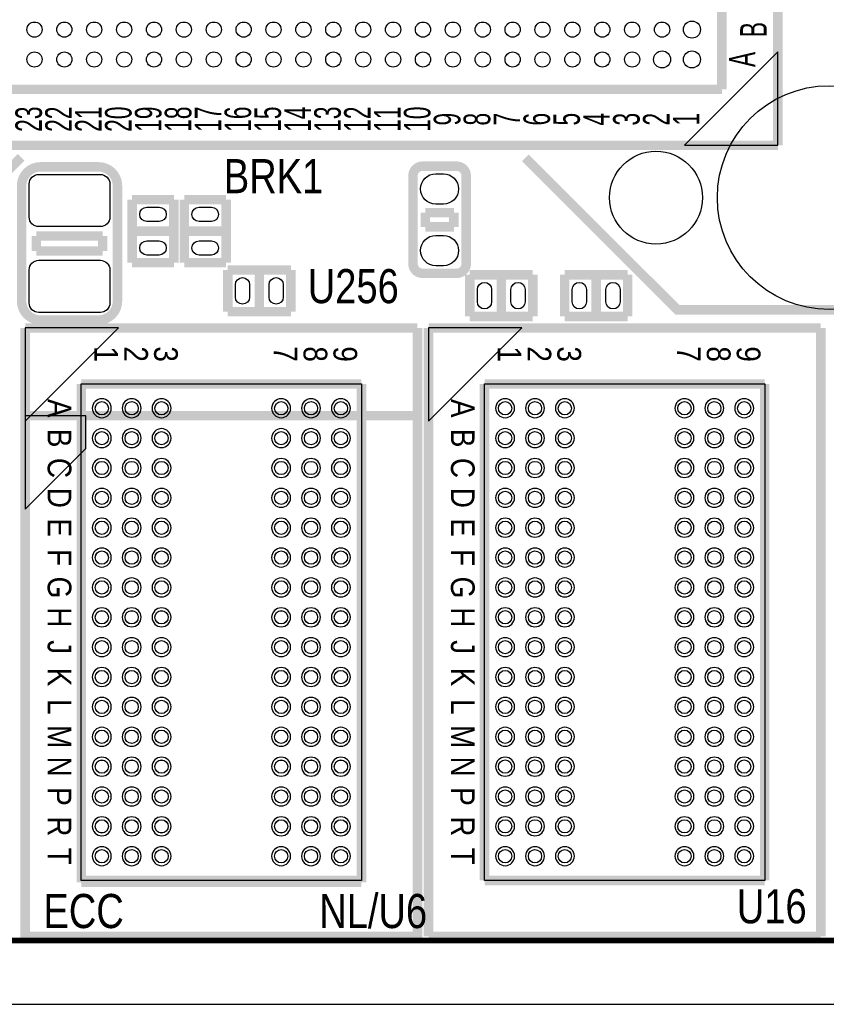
# Model space of a CAD drawing. Extents: x -1 to 181, y -28 to 74.
# Tile 12 of 20: x 108 to 129, y 0 to 26. Entities that reach past the tile are written whole.
import ezdxf
from ezdxf.enums import TextEntityAlignment as Align

# ---------------------------------------------------------------- set-up
doc = ezdxf.new("R2010")
doc.units = 0
doc.layers.add('DXF_TOP', color=7, linetype='CONTINUOUS')

msp = doc.modelspace()

# ---------------------------------------------------------------- linework, layer by layer
at = {"layer": 'DXF_TOP'}
for points in [[(0.040386, 5.266182), (6.040374, 5.266182), (6.040374, 1.066292), (13.640308, 1.066292), (13.640308, 0.066294), (167.140382, 0.066294), (167.140382, 3.316224, -0.414214), (168.14038, 4.316222), (179.83327, 4.316222, 0.199006), (180.186838, 4.46278), (180.493924, 4.769866, 0.198726), (180.640228, 5.123434), (180.640228, 68.509134, 0.198726), (180.493924, 68.862702), (180.186838, 69.169788, 0.199006), (179.83327, 69.316346), (168.14038, 69.316346, -0.414214), (167.140382, 70.316344), (167.140382, 73.566274), (22.64029, 73.566274), (22.64029, 71.966328), (14.400276, 71.966328), (14.400276, 72.4662), (0.040386, 72.4662)], [(110.0455, 22.041612), (110.0455, 21.152612, -0.414214), (109.7915, 20.898612), (108.1405, 20.898612, -0.414214), (107.8865, 21.152612), (107.8865, 22.041612, -0.414214), (108.1405, 22.295612), (109.7915, 22.295612, -0.414214), (110.0455, 22.041612)], [(118.9736, 21.5011), (118.7704, 21.5011, -1), (118.7704, 22.3139), (118.9736, 22.3139, -1)], [(111.3663, 21.036788), (111.0361, 21.036788, -1), (111.0361, 21.417788), (111.3663, 21.417788, -1)], [(112.7633, 21.036788), (112.4331, 21.036788, -1), (112.4331, 21.417788), (112.7633, 21.417788, -1)], [(118.9736, 19.8501), (118.7704, 19.8501, -1), (118.7704, 20.6629), (118.9736, 20.6629, -1)], [(111.3663, 20.136612), (111.0361, 20.136612, -1), (111.0361, 20.517612), (111.3663, 20.517612, -1)], [(112.7633, 20.136612), (112.4331, 20.136612, -1), (112.4331, 20.517612), (112.7633, 20.517612, -1)], [(110.0455, 19.741388), (110.0455, 18.852388, -0.414214), (109.7915, 18.598388), (108.1405, 18.598388, -0.414214), (107.8865, 18.852388), (107.8865, 19.741388, -0.414214), (108.1405, 19.995388), (109.7915, 19.995388, -0.414214), (110.0455, 19.741388)], [(113.405412, 19.0119), (113.405412, 19.3421, -1), (113.786412, 19.3421), (113.786412, 19.0119, -1)], [(114.305588, 19.0119), (114.305588, 19.3421, -1), (114.686588, 19.3421), (114.686588, 19.0119, -1)], [(119.882412, 18.8849), (119.882412, 19.2151, -1), (120.263412, 19.2151), (120.263412, 18.8849, -1)], [(120.782588, 18.8849), (120.782588, 19.2151, -1), (121.163588, 19.2151), (121.163588, 18.8849, -1)], [(122.422412, 18.8849), (122.422412, 19.2151, -1), (122.803412, 19.2151), (122.803412, 18.8849, -1)], [(123.322588, 18.8849), (123.322588, 19.2151, -1), (123.703588, 19.2151), (123.703588, 18.8849, -1)], [(110.084108, 16.032988, 1), (109.576108, 16.032988, 1)], [(110.883954, 16.032988, 1), (110.375954, 16.032988, 1)], [(111.684054, 16.032988, 1), (111.176054, 16.032988, 1)], [(114.883946, 16.032988, 1), (114.375946, 16.032988, 1)], [(115.684046, 16.032988, 1), (115.176046, 16.032988, 1)], [(116.483892, 16.032988, 1), (115.975892, 16.032988, 1)], [(120.625108, 15.778988, 1), (120.625108, 16.286988, 1)], [(121.424954, 15.778988, 1), (121.424954, 16.286988, 1)], [(122.225054, 15.778988, 1), (122.225054, 16.286988, 1)], [(125.424946, 15.778988, 1), (125.424946, 16.286988, 1)], [(126.225046, 15.778988, 1), (126.225046, 16.286988, 1)], [(127.024892, 15.778988, 1), (127.024892, 16.286988, 1)], [(110.084108, 15.232888, 1), (109.576108, 15.232888, 1)], [(110.883954, 15.232888, 1), (110.375954, 15.232888, 1)], [(111.684054, 15.232888, 1), (111.176054, 15.232888, 1)], [(114.883946, 15.232888, 1), (114.375946, 15.232888, 1)], [(115.684046, 15.232888, 1), (115.176046, 15.232888, 1)], [(116.483892, 15.232888, 1), (115.975892, 15.232888, 1)], [(120.625108, 14.978888, 1), (120.625108, 15.486888, 1)], [(121.424954, 14.978888, 1), (121.424954, 15.486888, 1)], [(122.225054, 14.978888, 1), (122.225054, 15.486888, 1)], [(125.424946, 14.978888, 1), (125.424946, 15.486888, 1)], [(126.225046, 14.978888, 1), (126.225046, 15.486888, 1)], [(127.024892, 14.978888, 1), (127.024892, 15.486888, 1)], [(110.084108, 14.433042, 1), (109.576108, 14.433042, 1)], [(110.883954, 14.433042, 1), (110.375954, 14.433042, 1)], [(111.684054, 14.433042, 1), (111.176054, 14.433042, 1)], [(114.883946, 14.433042, 1), (114.375946, 14.433042, 1)], [(115.684046, 14.433042, 1), (115.176046, 14.433042, 1)], [(116.483892, 14.433042, 1), (115.975892, 14.433042, 1)], [(120.625108, 14.179042, 1), (120.625108, 14.687042, 1)], [(121.424954, 14.179042, 1), (121.424954, 14.687042, 1)], [(122.225054, 14.179042, 1), (122.225054, 14.687042, 1)], [(125.424946, 14.179042, 1), (125.424946, 14.687042, 1)], [(126.225046, 14.179042, 1), (126.225046, 14.687042, 1)], [(127.024892, 14.179042, 1), (127.024892, 14.687042, 1)], [(110.084108, 13.632942, 1), (109.576108, 13.632942, 1)], [(110.883954, 13.632942, 1), (110.375954, 13.632942, 1)], [(111.684054, 13.632942, 1), (111.176054, 13.632942, 1)], [(114.883946, 13.632942, 1), (114.375946, 13.632942, 1)], [(115.684046, 13.632942, 1), (115.176046, 13.632942, 1)], [(116.483892, 13.632942, 1), (115.975892, 13.632942, 1)], [(120.625108, 13.378942, 1), (120.625108, 13.886942, 1)], [(121.424954, 13.378942, 1), (121.424954, 13.886942, 1)], [(122.225054, 13.378942, 1), (122.225054, 13.886942, 1)], [(125.424946, 13.378942, 1), (125.424946, 13.886942, 1)], [(126.225046, 13.378942, 1), (126.225046, 13.886942, 1)], [(127.024892, 13.378942, 1), (127.024892, 13.886942, 1)], [(110.084108, 12.833096, 1), (109.576108, 12.833096, 1)], [(110.883954, 12.833096, 1), (110.375954, 12.833096, 1)], [(111.684054, 12.833096, 1), (111.176054, 12.833096, 1)], [(114.883946, 12.833096, 1), (114.375946, 12.833096, 1)], [(115.684046, 12.833096, 1), (115.176046, 12.833096, 1)], [(116.483892, 12.833096, 1), (115.975892, 12.833096, 1)], [(120.625108, 12.579096, 1), (120.625108, 13.087096, 1)], [(121.424954, 12.579096, 1), (121.424954, 13.087096, 1)], [(122.225054, 12.579096, 1), (122.225054, 13.087096, 1)], [(125.424946, 12.579096, 1), (125.424946, 13.087096, 1)], [(126.225046, 12.579096, 1), (126.225046, 13.087096, 1)], [(127.024892, 12.579096, 1), (127.024892, 13.087096, 1)], [(110.084108, 12.032996, 1), (109.576108, 12.032996, 1)], [(110.883954, 12.032996, 1), (110.375954, 12.032996, 1)], [(111.684054, 12.032996, 1), (111.176054, 12.032996, 1)], [(114.883946, 12.032996, 1), (114.375946, 12.032996, 1)], [(115.684046, 12.032996, 1), (115.176046, 12.032996, 1)], [(116.483892, 12.032996, 1), (115.975892, 12.032996, 1)], [(120.625108, 11.778996, 1), (120.625108, 12.286996, 1)], [(121.424954, 11.778996, 1), (121.424954, 12.286996, 1)], [(122.225054, 11.778996, 1), (122.225054, 12.286996, 1)], [(125.424946, 11.778996, 1), (125.424946, 12.286996, 1)], [(126.225046, 11.778996, 1), (126.225046, 12.286996, 1)], [(127.024892, 11.778996, 1), (127.024892, 12.286996, 1)], [(110.084108, 11.232896, 1), (109.576108, 11.232896, 1)], [(110.883954, 11.232896, 1), (110.375954, 11.232896, 1)], [(111.684054, 11.232896, 1), (111.176054, 11.232896, 1)], [(114.883946, 11.232896, 1), (114.375946, 11.232896, 1)], [(115.684046, 11.232896, 1), (115.176046, 11.232896, 1)], [(116.483892, 11.232896, 1), (115.975892, 11.232896, 1)], [(120.625108, 10.978896, 1), (120.625108, 11.486896, 1)], [(121.424954, 10.978896, 1), (121.424954, 11.486896, 1)], [(122.225054, 10.978896, 1), (122.225054, 11.486896, 1)], [(125.424946, 10.978896, 1), (125.424946, 11.486896, 1)], [(126.225046, 10.978896, 1), (126.225046, 11.486896, 1)], [(127.024892, 10.978896, 1), (127.024892, 11.486896, 1)], [(110.084108, 10.43305, 1), (109.576108, 10.43305, 1)], [(110.883954, 10.43305, 1), (110.375954, 10.43305, 1)], [(111.684054, 10.43305, 1), (111.176054, 10.43305, 1)], [(114.883946, 10.43305, 1), (114.375946, 10.43305, 1)], [(115.684046, 10.43305, 1), (115.176046, 10.43305, 1)], [(116.483892, 10.43305, 1), (115.975892, 10.43305, 1)], [(120.625108, 10.17905, 1), (120.625108, 10.68705, 1)], [(121.424954, 10.17905, 1), (121.424954, 10.68705, 1)], [(122.225054, 10.17905, 1), (122.225054, 10.68705, 1)], [(125.424946, 10.17905, 1), (125.424946, 10.68705, 1)], [(126.225046, 10.17905, 1), (126.225046, 10.68705, 1)], [(127.024892, 10.17905, 1), (127.024892, 10.68705, 1)], [(110.084108, 9.63295, 1), (109.576108, 9.63295, 1)], [(110.883954, 9.63295, 1), (110.375954, 9.63295, 1)], [(111.684054, 9.63295, 1), (111.176054, 9.63295, 1)], [(114.883946, 9.63295, 1), (114.375946, 9.63295, 1)], [(115.684046, 9.63295, 1), (115.176046, 9.63295, 1)], [(116.483892, 9.63295, 1), (115.975892, 9.63295, 1)], [(120.625108, 9.37895, 1), (120.625108, 9.88695, 1)], [(121.424954, 9.37895, 1), (121.424954, 9.88695, 1)], [(122.225054, 9.37895, 1), (122.225054, 9.88695, 1)], [(125.424946, 9.37895, 1), (125.424946, 9.88695, 1)], [(126.225046, 9.37895, 1), (126.225046, 9.88695, 1)], [(127.024892, 9.37895, 1), (127.024892, 9.88695, 1)], [(110.084108, 8.833104, 1), (109.576108, 8.833104, 1)], [(110.883954, 8.833104, 1), (110.375954, 8.833104, 1)], [(111.684054, 8.833104, 1), (111.176054, 8.833104, 1)], [(114.883946, 8.833104, 1), (114.375946, 8.833104, 1)], [(115.684046, 8.833104, 1), (115.176046, 8.833104, 1)], [(116.483892, 8.833104, 1), (115.975892, 8.833104, 1)], [(120.625108, 8.579104, 1), (120.625108, 9.087104, 1)], [(121.424954, 8.579104, 1), (121.424954, 9.087104, 1)], [(122.225054, 8.579104, 1), (122.225054, 9.087104, 1)], [(125.424946, 8.579104, 1), (125.424946, 9.087104, 1)], [(126.225046, 8.579104, 1), (126.225046, 9.087104, 1)], [(127.024892, 8.579104, 1), (127.024892, 9.087104, 1)], [(110.084108, 8.033004, 1), (109.576108, 8.033004, 1)], [(110.883954, 8.033004, 1), (110.375954, 8.033004, 1)], [(111.684054, 8.033004, 1), (111.176054, 8.033004, 1)], [(114.883946, 8.033004, 1), (114.375946, 8.033004, 1)], [(115.684046, 8.033004, 1), (115.176046, 8.033004, 1)], [(116.483892, 8.033004, 1), (115.975892, 8.033004, 1)], [(120.625108, 7.779004, 1), (120.625108, 8.287004, 1)], [(121.424954, 7.779004, 1), (121.424954, 8.287004, 1)], [(122.225054, 7.779004, 1), (122.225054, 8.287004, 1)], [(125.424946, 7.779004, 1), (125.424946, 8.287004, 1)], [(126.225046, 7.779004, 1), (126.225046, 8.287004, 1)], [(127.024892, 7.779004, 1), (127.024892, 8.287004, 1)], [(110.084108, 7.232904, 1), (109.576108, 7.232904, 1)], [(110.883954, 7.232904, 1), (110.375954, 7.232904, 1)], [(111.684054, 7.232904, 1), (111.176054, 7.232904, 1)], [(114.883946, 7.232904, 1), (114.375946, 7.232904, 1)], [(115.684046, 7.232904, 1), (115.176046, 7.232904, 1)], [(116.483892, 7.232904, 1), (115.975892, 7.232904, 1)], [(120.625108, 6.978904, 1), (120.625108, 7.486904, 1)], [(121.424954, 6.978904, 1), (121.424954, 7.486904, 1)], [(122.225054, 6.978904, 1), (122.225054, 7.486904, 1)], [(125.424946, 6.978904, 1), (125.424946, 7.486904, 1)], [(126.225046, 6.978904, 1), (126.225046, 7.486904, 1)], [(127.024892, 6.978904, 1), (127.024892, 7.486904, 1)], [(110.084108, 6.433058, 1), (109.576108, 6.433058, 1)], [(110.883954, 6.433058, 1), (110.375954, 6.433058, 1)], [(111.684054, 6.433058, 1), (111.176054, 6.433058, 1)], [(114.883946, 6.433058, 1), (114.375946, 6.433058, 1)], [(115.684046, 6.433058, 1), (115.176046, 6.433058, 1)], [(116.483892, 6.433058, 1), (115.975892, 6.433058, 1)], [(120.625108, 6.179058, 1), (120.625108, 6.687058, 1)], [(121.424954, 6.179058, 1), (121.424954, 6.687058, 1)], [(122.225054, 6.179058, 1), (122.225054, 6.687058, 1)], [(125.424946, 6.179058, 1), (125.424946, 6.687058, 1)], [(126.225046, 6.179058, 1), (126.225046, 6.687058, 1)], [(127.024892, 6.179058, 1), (127.024892, 6.687058, 1)], [(110.084108, 5.632958, 1), (109.576108, 5.632958, 1)], [(110.883954, 5.632958, 1), (110.375954, 5.632958, 1)], [(111.684054, 5.632958, 1), (111.176054, 5.632958, 1)], [(114.883946, 5.632958, 1), (114.375946, 5.632958, 1)], [(115.684046, 5.632958, 1), (115.176046, 5.632958, 1)], [(116.483892, 5.632958, 1), (115.975892, 5.632958, 1)], [(120.625108, 5.378958, 1), (120.625108, 5.886958, 1)], [(121.424954, 5.378958, 1), (121.424954, 5.886958, 1)], [(122.225054, 5.378958, 1), (122.225054, 5.886958, 1)], [(125.424946, 5.378958, 1), (125.424946, 5.886958, 1)], [(126.225046, 5.378958, 1), (126.225046, 5.886958, 1)], [(127.024892, 5.378958, 1), (127.024892, 5.886958, 1)], [(110.084108, 4.833112, 1), (109.576108, 4.833112, 1)], [(110.883954, 4.833112, 1), (110.375954, 4.833112, 1)], [(111.684054, 4.833112, 1), (111.176054, 4.833112, 1)], [(114.883946, 4.833112, 1), (114.375946, 4.833112, 1)], [(115.684046, 4.833112, 1), (115.176046, 4.833112, 1)], [(116.483892, 4.833112, 1), (115.975892, 4.833112, 1)], [(120.625108, 4.579112, 1), (120.625108, 5.087112, 1)], [(121.424954, 4.579112, 1), (121.424954, 5.087112, 1)], [(122.225054, 4.579112, 1), (122.225054, 5.087112, 1)], [(125.424946, 4.579112, 1), (125.424946, 5.087112, 1)], [(126.225046, 4.579112, 1), (126.225046, 5.087112, 1)], [(127.024892, 4.579112, 1), (127.024892, 5.087112, 1)], [(110.084108, 4.033012, 1), (109.576108, 4.033012, 1)], [(110.883954, 4.033012, 1), (110.375954, 4.033012, 1)], [(111.684054, 4.033012, 1), (111.176054, 4.033012, 1)], [(114.883946, 4.033012, 1), (114.375946, 4.033012, 1)], [(115.684046, 4.033012, 1), (115.176046, 4.033012, 1)], [(116.483892, 4.033012, 1), (115.975892, 4.033012, 1)], [(120.625108, 3.779012, 1), (120.625108, 4.287012, 1)], [(121.424954, 3.779012, 1), (121.424954, 4.287012, 1)], [(122.225054, 3.779012, 1), (122.225054, 4.287012, 1)], [(125.424946, 3.779012, 1), (125.424946, 4.287012, 1)], [(126.225046, 3.779012, 1), (126.225046, 4.287012, 1)], [(127.024892, 3.779012, 1), (127.024892, 4.287012, 1)]]:
    msp.add_lwpolyline(points, format="xyb", close=True, dxfattribs=at)
for points, const_width in [([(127.9271, 23.0759), (127.9271, 50.0761)], 0.254), ([(126.426976, 24.576024), (126.426976, 48.575976)], 0.254), ([(102.427024, 24.576024), (126.426976, 24.576024)], 0.254), ([(100.9269, 23.0759), (127.9271, 23.0759)], 0.254), ([(97.519236, 18.67027), (103.590344, 18.67027), (107.674664, 22.75459)], 0.254), ([(110.6424, 19.933412), (110.6424, 21.620988)], 0.254), ([(110.6424, 21.620988), (111.76, 21.620988)], 0.254), ([(111.76, 21.620988), (111.76, 19.933412)], 0.254), ([(112.0394, 19.933412), (112.0394, 21.620988)], 0.254), ([(112.0394, 21.620988), (113.157, 21.620988)], 0.254), ([(113.157, 21.620988), (113.157, 19.933412)], 0.254), ([(118.491, 21.2725), (119.253, 21.2725)], 0.254), ([(118.491, 20.8915), (118.491, 21.2725)], 0.254), ([(119.253, 21.2725), (119.253, 20.8915)], 0.254), ([(110.6424, 20.7772), (111.76, 20.7772)], 0.254), ([(112.0394, 20.7772), (113.157, 20.7772)], 0.254), ([(119.253, 20.8915), (118.491, 20.8915)], 0.254), ([(108.077, 20.646898), (109.855, 20.646898)], 0.254), ([(108.077, 20.247102), (108.077, 20.646898)], 0.254), ([(109.855, 20.646898), (109.855, 20.247102)], 0.254), ([(109.855, 20.247102), (108.077, 20.247102)], 0.254), ([(111.76, 19.933412), (110.6424, 19.933412)], 0.254), ([(113.157, 19.933412), (112.0394, 19.933412)], 0.254), ([(113.202212, 19.7358), (114.889788, 19.7358)], 0.254), ([(113.202212, 18.6182), (113.202212, 19.7358)], 0.254), ([(114.046, 19.7358), (114.046, 18.6182)], 0.254), ([(114.889788, 19.7358), (114.889788, 18.6182)], 0.254), ([(119.679212, 19.6088), (121.366788, 19.6088)], 0.254), ([(119.679212, 18.4912), (119.679212, 19.6088)], 0.254), ([(120.523, 19.6088), (120.523, 18.4912)], 0.254), ([(121.366788, 19.6088), (121.366788, 18.4912)], 0.254), ([(122.219212, 19.6088), (123.906788, 19.6088)], 0.254), ([(122.219212, 18.4912), (122.219212, 19.6088)], 0.254), ([(123.063, 19.6088), (123.063, 18.4912)], 0.254), ([(123.906788, 19.6088), (123.906788, 18.4912)], 0.254), ([(114.889788, 18.6182), (113.202212, 18.6182)], 0.254), ([(121.366788, 18.4912), (119.679212, 18.4912)], 0.254), ([(123.906788, 18.4912), (122.219212, 18.4912)], 0.254), ([(107.780074, 18.183098), (107.780074, 1.882902)], 0.254), ([(118.279926, 18.183098), (107.780074, 18.183098)], 0.254), ([(118.279926, 1.882902), (118.279926, 18.183098)], 0.254), ([(118.575074, 18.183098), (118.575074, 1.882902)], 0.254), ([(129.074926, 18.183098), (118.575074, 18.183098)], 0.254), ([(129.074926, 1.882902), (129.074926, 18.183098)], 0.254), ([(109.279944, 16.682974), (109.279944, 3.383026)], 0.254), ([(116.780056, 16.682974), (109.279944, 16.682974)], 0.254), ([(116.780056, 3.383026), (116.780056, 16.682974)], 0.254), ([(120.074944, 16.682974), (120.074944, 3.383026)], 0.254), ([(127.575056, 16.682974), (120.074944, 16.682974)], 0.254), ([(127.575056, 3.383026), (127.575056, 16.682974)], 0.254), ([(107.780074, 15.832836), (107.780074, 1.832864)], 0.254), ([(118.279926, 15.832836), (107.780074, 15.832836)], 0.254), ([(118.279926, 1.832864), (118.279926, 15.832836)], 0.254), ([(109.279944, 14.332966), (109.279944, 3.332734)], 0.254), ([(116.780056, 3.332734), (116.780056, 14.332966)], 0.254), ([(109.279944, 3.383026), (116.780056, 3.383026)], 0.254), ([(109.279944, 3.332734), (116.780056, 3.332734)], 0.254), ([(120.074944, 3.383026), (127.575056, 3.383026)], 0.254), ([(167.1066, 1.778), (23.9014, 1.778), (23.9014, 0.1524)], 0.1524), ([(107.780074, 1.882902), (118.279926, 1.882902)], 0.254), ([(107.780074, 1.832864), (118.279926, 1.832864)], 0.254), ([(118.575074, 1.882902), (129.074926, 1.882902)], 0.254)]:
    msp.add_lwpolyline(points, dxfattribs=dict(at, const_width=const_width))
at = {"layer": 'DXF_TOP', "const_width": 0.254}
msp.add_lwpolyline([(121.16689, 22.74189), (125.238256, 18.67027), (131.309364, 18.67027, 0.414214), (132.309362, 19.670268), (132.309362, 25.741376), (128.301496, 29.749242)], format="xyb", dxfattribs=at)
at = {"layer": 'DXF_TOP'}
for points in [[(127.9271, 23.0759), (127.9271, 25.576022), (125.426978, 23.0759)], [(107.780074, 18.183098), (107.780074, 15.682976), (110.279942, 18.183098)], [(118.575074, 18.183098), (118.575074, 15.682976), (121.074942, 18.183098)], [(109.279944, 16.682974), (116.780056, 16.682974), (116.780056, 3.383026), (109.279944, 3.383026)], [(120.074944, 16.682974), (127.575056, 16.682974), (127.575056, 3.383026), (120.074944, 3.383026)], [(107.780074, 15.832836), (107.780074, 13.332968), (109.40288, 14.95552), (109.40288, 15.832836)]]:
    msp.add_lwpolyline(points, close=True, dxfattribs=at)
at = {"layer": 'DXF_TOP', "const_width": 0.254}
for points in [[(108.1913, 22.498812), (109.7407, 22.498812, -0.414214), (110.2487, 21.990812), (110.2487, 18.903188, -0.414214), (109.7407, 18.395188), (108.1913, 18.395188, -0.414214), (107.6833, 18.903188), (107.6833, 21.990812, -0.414214), (108.1913, 22.498812)], [(118.4148, 19.6469), (119.3292, 19.6469, 0.414214), (119.5832, 19.9009), (119.5832, 22.2631, 0.414214), (119.3292, 22.5171), (118.4148, 22.5171, 0.414214), (118.1608, 22.2631), (118.1608, 19.9009, 0.414214), (118.4148, 19.6469)]]:
    msp.add_lwpolyline(points, format="xyb", close=True, dxfattribs=at)
at = {"layer": 'DXF_TOP'}
for centre, radius in [((108.026962, 26.17597), 0.2032), ((108.827062, 26.17597), 0.2032), ((109.626908, 26.17597), 0.2032), ((110.427008, 26.17597), 0.2032), ((111.227108, 26.17597), 0.2032), ((112.026954, 26.17597), 0.2032), ((112.827054, 26.17597), 0.2032), ((113.6269, 26.17597), 0.2032), ((114.427, 26.17597), 0.2032), ((115.2271, 26.17597), 0.2032), ((116.026946, 26.17597), 0.2032), ((116.827046, 26.17597), 0.2032), ((117.626892, 26.17597), 0.2032), ((118.426992, 26.17597), 0.2032), ((119.227092, 26.17597), 0.2032), ((120.026938, 26.17597), 0.2032), ((120.827038, 26.17597), 0.2032), ((121.626884, 26.17597), 0.2032), ((122.426984, 26.17597), 0.2032), ((123.227084, 26.17597), 0.2032), ((124.02693, 26.17597), 0.2032), ((124.82703, 26.17597), 0.2032), ((125.626876, 26.17597), 0.2286), ((124.82703, 25.376124), 0.2286), ((125.626876, 25.376124), 0.2286), ((108.026962, 25.376124), 0.2032), ((108.827062, 25.376124), 0.2032), ((109.626908, 25.376124), 0.2032), ((110.427008, 25.376124), 0.2032), ((111.227108, 25.376124), 0.2032), ((112.026954, 25.376124), 0.2032), ((112.827054, 25.376124), 0.2032), ((113.6269, 25.376124), 0.2032), ((114.427, 25.376124), 0.2032), ((115.2271, 25.376124), 0.2032), ((116.026946, 25.376124), 0.2032), ((116.827046, 25.376124), 0.2032), ((117.626892, 25.376124), 0.2032), ((118.426992, 25.376124), 0.2032), ((119.227092, 25.376124), 0.2032), ((120.026938, 25.376124), 0.2032), ((120.827038, 25.376124), 0.2032), ((121.626884, 25.376124), 0.2032), ((122.426984, 25.376124), 0.2032), ((123.227084, 25.376124), 0.2032), ((124.02693, 25.376124), 0.2032), ((129.304288, 21.675344), 2.9972), ((124.664216, 21.675344), 1.2446), ((109.830108, 16.032988), 0.1778), ((110.629954, 16.032988), 0.1778), ((111.430054, 16.032988), 0.1778), ((114.629946, 16.032988), 0.1778), ((115.430046, 16.032988), 0.1778), ((116.229892, 16.032988), 0.1778), ((120.625108, 16.032988), 0.1778), ((121.424954, 16.032988), 0.1778), ((122.225054, 16.032988), 0.1778), ((125.424946, 16.032988), 0.1778), ((126.225046, 16.032988), 0.1778), ((127.024892, 16.032988), 0.1778), ((109.830108, 15.232888), 0.1778), ((110.629954, 15.232888), 0.1778), ((111.430054, 15.232888), 0.1778), ((114.629946, 15.232888), 0.1778), ((115.430046, 15.232888), 0.1778), ((116.229892, 15.232888), 0.1778), ((120.625108, 15.232888), 0.1778), ((121.424954, 15.232888), 0.1778), ((122.225054, 15.232888), 0.1778), ((125.424946, 15.232888), 0.1778), ((126.225046, 15.232888), 0.1778), ((127.024892, 15.232888), 0.1778), ((109.830108, 14.433042), 0.1778), ((110.629954, 14.433042), 0.1778), ((111.430054, 14.433042), 0.1778), ((114.629946, 14.433042), 0.1778), ((115.430046, 14.433042), 0.1778), ((116.229892, 14.433042), 0.1778), ((120.625108, 14.433042), 0.1778), ((121.424954, 14.433042), 0.1778), ((122.225054, 14.433042), 0.1778), ((125.424946, 14.433042), 0.1778), ((126.225046, 14.433042), 0.1778), ((127.024892, 14.433042), 0.1778), ((109.830108, 13.632942), 0.1778), ((109.830108, 13.632942), 0.1778), ((110.629954, 13.632942), 0.1778), ((110.629954, 13.632942), 0.1778), ((111.430054, 13.632942), 0.1778), ((111.430054, 13.632942), 0.1778), ((114.629946, 13.632942), 0.1778), ((114.629946, 13.632942), 0.1778), ((115.430046, 13.632942), 0.1778), ((115.430046, 13.632942), 0.1778), ((116.229892, 13.632942), 0.1778), ((116.229892, 13.632942), 0.1778), ((120.625108, 13.632942), 0.1778), ((121.424954, 13.632942), 0.1778), ((122.225054, 13.632942), 0.1778), ((125.424946, 13.632942), 0.1778), ((126.225046, 13.632942), 0.1778), ((127.024892, 13.632942), 0.1778), ((109.830108, 12.833096), 0.1778), ((109.830108, 12.832842), 0.1778), ((110.629954, 12.833096), 0.1778), ((110.629954, 12.832842), 0.1778), ((111.430054, 12.833096), 0.1778), ((111.430054, 12.832842), 0.1778), ((114.629946, 12.833096), 0.1778), ((114.629946, 12.832842), 0.1778), ((115.430046, 12.833096), 0.1778), ((115.430046, 12.832842), 0.1778), ((116.229892, 12.833096), 0.1778), ((116.229892, 12.832842), 0.1778), ((120.625108, 12.833096), 0.1778), ((121.424954, 12.833096), 0.1778), ((122.225054, 12.833096), 0.1778), ((125.424946, 12.833096), 0.1778), ((126.225046, 12.833096), 0.1778), ((127.024892, 12.833096), 0.1778), ((109.830108, 12.032996), 0.1778), ((109.830108, 12.032742), 0.1778), ((110.629954, 12.032996), 0.1778), ((110.629954, 12.032742), 0.1778), ((111.430054, 12.032996), 0.1778), ((111.430054, 12.032742), 0.1778), ((114.629946, 12.032996), 0.1778), ((114.629946, 12.032742), 0.1778), ((115.430046, 12.032996), 0.1778), ((115.430046, 12.032742), 0.1778), ((116.229892, 12.032996), 0.1778), ((116.229892, 12.032742), 0.1778), ((120.625108, 12.032996), 0.1778), ((121.424954, 12.032996), 0.1778), ((122.225054, 12.032996), 0.1778), ((125.424946, 12.032996), 0.1778), ((126.225046, 12.032996), 0.1778), ((127.024892, 12.032996), 0.1778), ((109.830108, 11.232896), 0.1778), ((109.830108, 11.232896), 0.1778), ((110.629954, 11.232896), 0.1778), ((110.629954, 11.232896), 0.1778), ((111.430054, 11.232896), 0.1778), ((111.430054, 11.232896), 0.1778), ((114.629946, 11.232896), 0.1778), ((114.629946, 11.232896), 0.1778), ((115.430046, 11.232896), 0.1778), ((115.430046, 11.232896), 0.1778), ((116.229892, 11.232896), 0.1778), ((116.229892, 11.232896), 0.1778), ((120.625108, 11.232896), 0.1778), ((121.424954, 11.232896), 0.1778), ((122.225054, 11.232896), 0.1778), ((125.424946, 11.232896), 0.1778), ((126.225046, 11.232896), 0.1778), ((127.024892, 11.232896), 0.1778), ((109.830108, 10.43305), 0.1778), ((109.830108, 10.432796), 0.1778), ((110.629954, 10.43305), 0.1778), ((110.629954, 10.432796), 0.1778), ((111.430054, 10.43305), 0.1778), ((111.430054, 10.432796), 0.1778), ((114.629946, 10.43305), 0.1778), ((114.629946, 10.432796), 0.1778), ((115.430046, 10.43305), 0.1778), ((115.430046, 10.432796), 0.1778), ((116.229892, 10.43305), 0.1778), ((116.229892, 10.432796), 0.1778), ((120.625108, 10.43305), 0.1778), ((121.424954, 10.43305), 0.1778), ((122.225054, 10.43305), 0.1778), ((125.424946, 10.43305), 0.1778), ((126.225046, 10.43305), 0.1778), ((127.024892, 10.43305), 0.1778), ((109.830108, 9.63295), 0.1778), ((109.830108, 9.63295), 0.1778), ((110.629954, 9.63295), 0.1778), ((110.629954, 9.63295), 0.1778), ((111.430054, 9.63295), 0.1778), ((111.430054, 9.63295), 0.1778), ((114.629946, 9.63295), 0.1778), ((114.629946, 9.63295), 0.1778), ((115.430046, 9.63295), 0.1778), ((115.430046, 9.63295), 0.1778), ((116.229892, 9.63295), 0.1778), ((116.229892, 9.63295), 0.1778), ((120.625108, 9.63295), 0.1778), ((121.424954, 9.63295), 0.1778), ((122.225054, 9.63295), 0.1778), ((125.424946, 9.63295), 0.1778), ((126.225046, 9.63295), 0.1778), ((127.024892, 9.63295), 0.1778), ((109.830108, 8.833104), 0.1778), ((109.830108, 8.83285), 0.1778), ((110.629954, 8.833104), 0.1778), ((110.629954, 8.83285), 0.1778), ((111.430054, 8.833104), 0.1778), ((111.430054, 8.83285), 0.1778), ((114.629946, 8.833104), 0.1778), ((114.629946, 8.83285), 0.1778), ((115.430046, 8.833104), 0.1778), ((115.430046, 8.83285), 0.1778), ((116.229892, 8.833104), 0.1778), ((116.229892, 8.83285), 0.1778), ((120.625108, 8.833104), 0.1778), ((121.424954, 8.833104), 0.1778), ((122.225054, 8.833104), 0.1778), ((125.424946, 8.833104), 0.1778), ((126.225046, 8.833104), 0.1778), ((127.024892, 8.833104), 0.1778), ((109.830108, 8.033004), 0.1778), ((109.830108, 8.03275), 0.1778), ((110.629954, 8.033004), 0.1778), ((110.629954, 8.03275), 0.1778), ((111.430054, 8.033004), 0.1778), ((111.430054, 8.03275), 0.1778), ((114.629946, 8.033004), 0.1778), ((114.629946, 8.03275), 0.1778), ((115.430046, 8.033004), 0.1778), ((115.430046, 8.03275), 0.1778), ((116.229892, 8.033004), 0.1778), ((116.229892, 8.03275), 0.1778), ((120.625108, 8.033004), 0.1778), ((121.424954, 8.033004), 0.1778), ((122.225054, 8.033004), 0.1778), ((125.424946, 8.033004), 0.1778), ((126.225046, 8.033004), 0.1778), ((127.024892, 8.033004), 0.1778), ((109.830108, 7.232904), 0.1778), ((109.830108, 7.232904), 0.1778), ((110.629954, 7.232904), 0.1778), ((110.629954, 7.232904), 0.1778), ((111.430054, 7.232904), 0.1778), ((111.430054, 7.232904), 0.1778), ((114.629946, 7.232904), 0.1778), ((114.629946, 7.232904), 0.1778), ((115.430046, 7.232904), 0.1778), ((115.430046, 7.232904), 0.1778), ((116.229892, 7.232904), 0.1778), ((116.229892, 7.232904), 0.1778), ((120.625108, 7.232904), 0.1778), ((121.424954, 7.232904), 0.1778), ((122.225054, 7.232904), 0.1778), ((125.424946, 7.232904), 0.1778), ((126.225046, 7.232904), 0.1778), ((127.024892, 7.232904), 0.1778), ((109.830108, 6.433058), 0.1778), ((109.830108, 6.432804), 0.1778), ((110.629954, 6.433058), 0.1778), ((110.629954, 6.432804), 0.1778), ((111.430054, 6.433058), 0.1778), ((111.430054, 6.432804), 0.1778), ((114.629946, 6.433058), 0.1778), ((114.629946, 6.432804), 0.1778), ((115.430046, 6.433058), 0.1778), ((115.430046, 6.432804), 0.1778), ((116.229892, 6.433058), 0.1778), ((116.229892, 6.432804), 0.1778), ((120.625108, 6.433058), 0.1778), ((121.424954, 6.433058), 0.1778), ((122.225054, 6.433058), 0.1778), ((125.424946, 6.433058), 0.1778), ((126.225046, 6.433058), 0.1778), ((127.024892, 6.433058), 0.1778), ((109.830108, 5.632958), 0.1778), ((109.830108, 5.632958), 0.1778), ((110.629954, 5.632958), 0.1778), ((110.629954, 5.632958), 0.1778), ((111.430054, 5.632958), 0.1778), ((111.430054, 5.632958), 0.1778), ((114.629946, 5.632958), 0.1778), ((114.629946, 5.632958), 0.1778), ((115.430046, 5.632958), 0.1778), ((115.430046, 5.632958), 0.1778), ((116.229892, 5.632958), 0.1778), ((116.229892, 5.632958), 0.1778), ((120.625108, 5.632958), 0.1778), ((121.424954, 5.632958), 0.1778), ((122.225054, 5.632958), 0.1778), ((125.424946, 5.632958), 0.1778), ((126.225046, 5.632958), 0.1778), ((127.024892, 5.632958), 0.1778), ((109.830108, 4.833112), 0.1778), ((109.830108, 4.832858), 0.1778), ((110.629954, 4.833112), 0.1778), ((110.629954, 4.832858), 0.1778), ((111.430054, 4.833112), 0.1778), ((111.430054, 4.832858), 0.1778), ((114.629946, 4.833112), 0.1778), ((114.629946, 4.832858), 0.1778), ((115.430046, 4.833112), 0.1778), ((115.430046, 4.832858), 0.1778), ((116.229892, 4.833112), 0.1778), ((116.229892, 4.832858), 0.1778), ((120.625108, 4.833112), 0.1778), ((121.424954, 4.833112), 0.1778), ((122.225054, 4.833112), 0.1778), ((125.424946, 4.833112), 0.1778), ((126.225046, 4.833112), 0.1778), ((127.024892, 4.833112), 0.1778), ((109.830108, 4.033012), 0.1778), ((109.830108, 4.032758), 0.1778), ((110.629954, 4.033012), 0.1778), ((110.629954, 4.032758), 0.1778), ((111.430054, 4.033012), 0.1778), ((111.430054, 4.032758), 0.1778), ((114.629946, 4.033012), 0.1778), ((114.629946, 4.032758), 0.1778), ((115.430046, 4.033012), 0.1778), ((115.430046, 4.032758), 0.1778), ((116.229892, 4.033012), 0.1778), ((116.229892, 4.032758), 0.1778), ((120.625108, 4.033012), 0.1778), ((121.424954, 4.033012), 0.1778), ((122.225054, 4.033012), 0.1778), ((125.424946, 4.033012), 0.1778), ((126.225046, 4.033012), 0.1778), ((127.024892, 4.033012), 0.1778)]:
    msp.add_circle(centre, radius, dxfattribs=at)

# ---------------------------------------------------------------- texts
for s, height, rotation, width, p in [('B', 0.7112, 90, 0.642857, (127.627126, 26.17597)), ('A', 0.7112, 90, 0.642857, (127.326898, 25.376124)), ('23', 0.7112, 90, 0.642857, (108.227114, 23.775924)), ('22', 0.7112, 90, 0.642857, (109.02696, 23.775924)), ('21', 0.7112, 90, 0.642857, (109.82706, 23.775924)), ('20', 0.7112, 90, 0.642857, (110.626906, 23.775924)), ('19', 0.7112, 90, 0.642857, (111.427006, 23.775924)), ('18', 0.7112, 90, 0.642857, (112.227106, 23.775924)), ('17', 0.7112, 90, 0.642857, (113.026952, 23.775924)), ('16', 0.7112, 90, 0.642857, (113.827052, 23.775924)), ('15', 0.7112, 90, 0.642857, (114.626898, 23.775924)), ('14', 0.7112, 90, 0.642857, (115.426998, 23.775924)), ('13', 0.7112, 90, 0.642857, (116.227098, 23.775924)), ('12', 0.7112, 90, 0.642857, (117.026944, 23.775924)), ('11', 0.7112, 90, 0.642857, (117.827044, 23.775924)), ('10', 0.7112, 90, 0.642857, (118.62689, 23.775924)), ('9', 0.7112, 90, 0.642857, (119.42699, 23.775924)), ('8', 0.7112, 90, 0.642857, (120.22709, 23.775924)), ('7', 0.7112, 90, 0.642857, (121.026936, 23.775924)), ('6', 0.7112, 90, 0.642857, (121.827036, 23.775924)), ('5', 0.7112, 90, 0.642857, (122.626882, 23.775924)), ('4', 0.7112, 90, 0.642857, (123.426982, 23.775924)), ('3', 0.7112, 90, 0.642857, (124.227082, 23.775924)), ('2', 0.7112, 90, 0.642857, (125.026928, 23.775924)), ('1', 0.7112, 90, 0.642857, (125.827028, 23.775924)), ('3', 0.635, 270, 0.88, (111.229902, 17.483074)), ('3', 0.635, 270, 0.88, (122.024902, 17.483074)), ('1', 0.635, 270, 0.88, (109.629956, 17.483074)), ('2', 0.635, 270, 0.88, (110.430056, 17.483074)), ('7', 0.635, 270, 0.88, (114.430048, 17.483074)), ('8', 0.635, 270, 0.88, (115.229894, 17.483074)), ('9', 0.635, 270, 0.88, (116.029994, 17.483074)), ('1', 0.635, 270, 0.88, (120.424956, 17.483074)), ('2', 0.635, 270, 0.88, (121.225056, 17.483074)), ('7', 0.635, 270, 0.88, (125.225048, 17.483074)), ('8', 0.635, 270, 0.88, (126.024894, 17.483074)), ('9', 0.635, 270, 0.88, (126.824994, 17.483074)), ('A', 0.635, 270, 0.88, (108.380022, 16.032988)), ('A', 0.635, 270, 0.88, (119.175022, 16.032988)), ('B', 0.635, 270, 0.88, (108.380022, 15.232888)), ('B', 0.635, 270, 0.88, (119.175022, 15.232888)), ('C', 0.635, 270, 0.88, (108.380022, 14.433042)), ('C', 0.635, 270, 0.88, (119.175022, 14.433042)), ('D', 0.635, 270, 0.88, (108.380022, 13.632942)), ('D', 0.635, 270, 0.88, (119.175022, 13.632942)), ('E', 0.635, 270, 0.88, (108.380022, 12.833096)), ('E', 0.635, 270, 0.88, (119.175022, 12.833096)), ('F', 0.635, 270, 0.88, (108.380022, 12.032996)), ('F', 0.635, 270, 0.88, (119.175022, 12.032996)), ('G', 0.635, 270, 0.88, (108.380022, 11.232896)), ('G', 0.635, 270, 0.88, (119.175022, 11.232896)), ('H', 0.635, 270, 0.88, (108.380022, 10.43305)), ('H', 0.635, 270, 0.88, (119.175022, 10.43305)), ('J', 0.635, 270, 0.88, (108.380022, 9.63295)), ('J', 0.635, 270, 0.88, (119.175022, 9.63295)), ('K', 0.635, 270, 0.88, (108.380022, 8.833104)), ('K', 0.635, 270, 0.88, (119.175022, 8.833104)), ('L', 0.635, 270, 0.88, (108.380022, 8.033004)), ('L', 0.635, 270, 0.88, (119.175022, 8.033004)), ('M', 0.635, 270, 0.88, (108.380022, 7.232904)), ('M', 0.635, 270, 0.88, (119.175022, 7.232904)), ('N', 0.635, 270, 0.88, (108.380022, 6.433058)), ('N', 0.635, 270, 0.88, (119.175022, 6.433058)), ('P', 0.635, 270, 0.88, (108.380022, 5.632958)), ('P', 0.635, 270, 0.88, (119.175022, 5.632958)), ('R', 0.635, 270, 0.88, (108.380022, 4.833112)), ('R', 0.635, 270, 0.88, (119.175022, 4.833112)), ('T', 0.635, 270, 0.88, (108.380022, 4.033012)), ('T', 0.635, 270, 0.88, (119.175022, 4.033012))]:
    msp.add_text(s, height=height, rotation=rotation, dxfattribs=dict(at, width=width)).set_placement(p, align=Align.CENTER)
at = {"layer": 'DXF_TOP', "width": 0.833333}
for s, p in [('BRK1', (114.427, 21.7932)), ('U256', (116.5606, 18.8468)), ('U16', (127.762, 2.2352)), ('NL/U6', (117.094, 2.1082))]:
    msp.add_text(s, height=0.9144, dxfattribs=at).set_placement(p, align=Align.CENTER)
msp.add_text('ECC', height=0.9144, dxfattribs=at).set_placement((108.2675, 2.1082))

doc.saveas('drawing.dxf')
